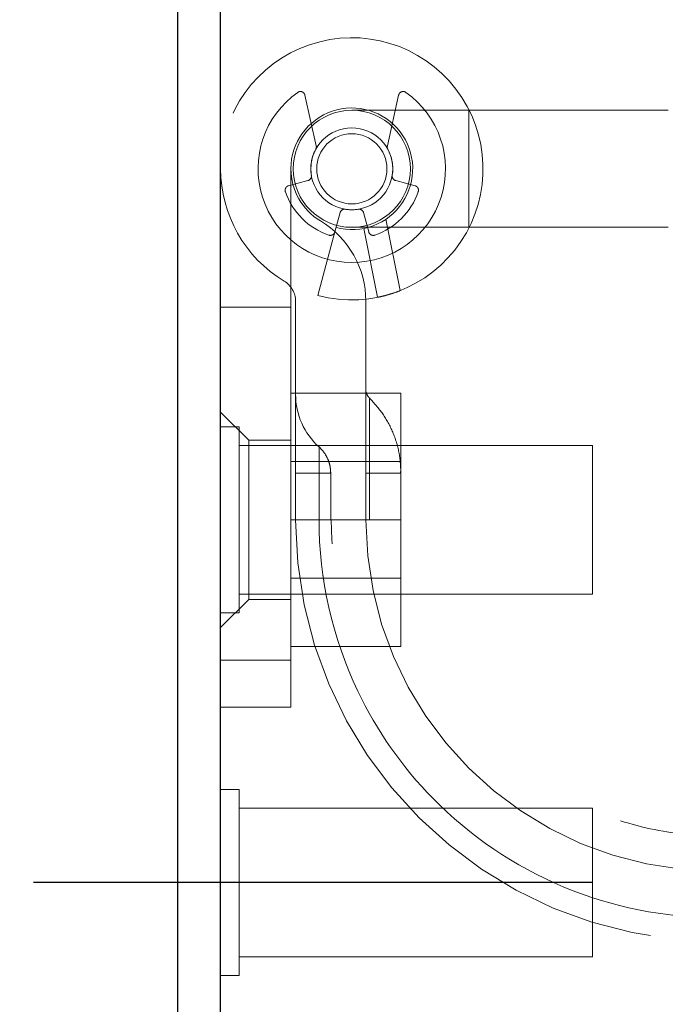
# Model space of a CAD drawing. Header units: inches. Extents: x 0.2 to 10.8, y 0.2 to 8.2.
# Tile 6 of 84: x 3.113 to 3.221, y 2.005 to 2.17. Entities that reach past the tile are written whole.
import ezdxf

# ---------------------------------------------------------------- set-up
doc = ezdxf.new("R2010")
doc.units = ezdxf.units.IN
doc.header["$MEASUREMENT"] = 0
doc.linetypes.add('CENTERX2', pattern=[0.7999999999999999, 0.5, -0.1, 0.1, -0.1])
doc.linetypes.add('HIDDEN', pattern=[0.07500000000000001, 0.05, -0.025])
doc.layers.add('CENTER', color=40, linetype='CENTERX2')
doc.layers.add('DIMENSIONS', color=140, linetype='Continuous')
doc.styles.add('SLDTEXTSTYLE0', font='TXT', dxfattribs={"width": 0.7})
doc.dimstyles.new('SLDDIMSTYLE1', dxfattribs={"dimtxt": 0.0849609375, "dimasz": 0.13, "dimexe": 0, "dimexo": 0.0625, "dimgap": 0.021240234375, "dimtad": 0, "dimtih": 1, "dimtoh": 1, "dimlfac": 10, "dimrnd": 1e-09, "dimzin": 12, "dimdsep": 46, "dimtxsty": 'SLDTEXTSTYLE0', "dimsah": 1, "dimcen": 0.09, "dimadec": 0, "dimazin": 3, "dimtfac": 1, "dimtmove": 0, "dimatfit": 0, "dimfxl": 0, "dimfrac": 2, "dimtolj": 1, "dimtzin": 12, "dimarcsym": 0})

# ---------------------------------------------------------------- blocks, each defined once
blk = doc.blocks.new('_D_22')
at = {"layer": 'DIMENSIONS'}
for p, q in [((2.950961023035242, 2.207298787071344), (2.950961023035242, 2.457298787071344)), ((3.123128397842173, 2.207298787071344), (2.825961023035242, 2.207298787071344)), ((3.065184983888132, 2.025098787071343), (2.825961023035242, 2.025098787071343)), ((2.950961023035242, 1.790012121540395), (2.950961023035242, 2.025098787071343)), ((2.41571024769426, 1.790012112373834), (2.387180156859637, 1.790012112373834)), ((2.387180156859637, 1.790012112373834), (2.387180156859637, 1.65498124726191)), ((2.668179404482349, 1.790012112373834), (2.696709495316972, 1.790012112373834)), ((2.696709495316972, 1.790012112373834), (2.696709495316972, 1.65498124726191)), ((2.821341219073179, 1.790012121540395), (2.950961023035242, 1.790012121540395)), ((2.387180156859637, 1.65498124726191), (2.41571024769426, 1.65498124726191)), ((2.696709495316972, 1.65498124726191), (2.668179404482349, 1.65498124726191))]:
    blk.add_line(p, q, dxfattribs=at)
for points in [[(2.950961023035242, 2.207298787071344), (2.970961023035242, 2.337298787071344), (2.930961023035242, 2.337298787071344)], [(2.950961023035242, 2.025098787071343), (2.930961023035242, 1.895098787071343), (2.970961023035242, 1.895098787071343)]]:
    blk.add_solid(points, dxfattribs=at)
at = {"layer": 'DIMENSIONS', "char_height": 0.08333333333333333, "attachment_point": 1, "style": 'SLDTEXTSTYLE0'}
for s, insert in [('1.82', (2.41571025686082, 1.916454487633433)), ('46.3', (2.41571024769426, 1.762403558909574))]:
    blk.add_mtext(s, dxfattribs=dict(at, insert=insert))

msp = doc.modelspace()

# ---------------------------------------------------------------- linework, layer by layer
at = {"color": 7, "linetype": 'Continuous', "lineweight": 25}
for p, q in [((3.139437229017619, 1.418098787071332), (3.139437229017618, 2.173607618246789)), ((3.146637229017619, 1.414498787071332), (3.146637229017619, 2.173611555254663))]:
    msp.add_line(p, q, dxfattribs=at)
at = {"color": 7, "linetype": 'HIDDEN', "lineweight": 18}
for p, q in [((3.162712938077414, 2.148999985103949), (3.160816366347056, 2.157540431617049)), ((3.176552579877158, 2.157540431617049), (3.1746560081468, 2.148999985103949)), ((3.188369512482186, 2.154996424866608), (3.168684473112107, 2.154996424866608)), ((3.188369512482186, 2.135311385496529), (3.188369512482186, 2.154996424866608)), ((3.188369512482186, 2.135311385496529), (3.188369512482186, 2.154996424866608)), ((3.22183407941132, 2.154996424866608), (3.188369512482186, 2.154996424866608)), ((3.158448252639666, 2.145153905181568), (3.158448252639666, 2.062476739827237)), ((3.158063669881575, 2.142308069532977), (3.16130800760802, 2.143177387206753)), ((3.176060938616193, 2.143177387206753), (3.179305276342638, 2.142308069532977)), ((3.166707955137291, 2.137777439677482), (3.165838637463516, 2.134533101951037)), ((3.171530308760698, 2.134533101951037), (3.170660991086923, 2.137777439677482)), ((3.174400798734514, 2.136662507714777), (3.176805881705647, 2.124656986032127)), ((3.176805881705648, 2.124656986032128), (3.174400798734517, 2.136662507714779)), ((3.174400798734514, 2.136662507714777), (3.176805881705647, 2.124656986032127)), ((3.176805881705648, 2.124656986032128), (3.174400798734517, 2.136662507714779)), ((3.168684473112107, 2.135311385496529), (3.188369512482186, 2.135311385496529)), ((3.170695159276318, 2.135117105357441), (3.173015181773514, 2.123536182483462)), ((3.188369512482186, 2.135311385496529), (3.22183407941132, 2.135311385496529)), ((3.165838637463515, 2.134533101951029), (3.16297822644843, 2.123857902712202)), ((3.158448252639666, 2.121889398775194), (3.146637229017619, 2.121889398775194)), ((3.15923565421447, 2.122882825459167), (3.15923565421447, 2.086098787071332)), ((3.171046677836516, 2.086098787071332), (3.171046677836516, 2.122882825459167)), ((3.158448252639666, 2.107398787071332), (3.176948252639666, 2.107398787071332)), ((3.176948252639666, 2.086098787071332), (3.176948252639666, 2.107398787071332)), ((3.151361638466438, 2.099484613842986), (3.146637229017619, 2.104209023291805)), ((3.149762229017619, 2.101723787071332), (3.146637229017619, 2.101723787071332)), ((3.149762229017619, 2.086098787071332), (3.149762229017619, 2.101723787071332)), ((3.209137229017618, 2.098598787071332), (3.149762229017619, 2.098598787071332)), ((3.151361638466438, 2.099484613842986), (3.151361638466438, 2.072712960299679)), ((3.158448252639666, 2.099484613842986), (3.151361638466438, 2.099484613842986)), ((3.209137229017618, 2.086098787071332), (3.209137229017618, 2.098598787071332)), ((3.176948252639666, 2.095893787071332), (3.158448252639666, 2.095893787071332)), ((3.15923565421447, 2.093972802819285), (3.163179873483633, 2.093972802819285)), ((3.15923565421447, 2.09397280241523), (3.16317987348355, 2.093972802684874)), ((3.15923565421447, 2.093972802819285), (3.163179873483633, 2.093972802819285)), ((3.15923565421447, 2.09397280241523), (3.16317987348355, 2.093972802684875)), ((3.15923565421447, 2.093972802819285), (3.163179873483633, 2.093972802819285)), ((3.15923565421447, 2.093972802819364), (3.159235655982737, 2.086098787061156)), ((3.15923565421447, 2.09397280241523), (3.16317987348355, 2.093972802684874)), ((3.159235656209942, 2.086098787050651), (3.15923565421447, 2.09397280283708)), ((3.15923565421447, 2.093972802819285), (3.163179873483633, 2.093972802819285)), ((3.15923565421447, 2.09397280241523), (3.16317987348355, 2.093972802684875)), ((3.163179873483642, 2.093972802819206), (3.163179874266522, 2.086098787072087)), ((3.163179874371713, 2.086098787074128), (3.163179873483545, 2.093972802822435)), ((3.163179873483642, 2.093972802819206), (3.163179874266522, 2.086098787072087)), ((3.163179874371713, 2.086098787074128), (3.163179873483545, 2.093972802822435)), ((3.163179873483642, 2.093972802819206), (3.163179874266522, 2.086098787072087)), ((3.163179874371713, 2.086098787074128), (3.163179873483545, 2.093972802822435)), ((3.163179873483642, 2.093972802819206), (3.163179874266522, 2.086098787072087)), ((3.163179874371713, 2.086098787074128), (3.163179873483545, 2.093972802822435)), ((3.165141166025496, 2.086098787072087), (3.165141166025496, 2.093972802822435)), ((3.171046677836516, 2.093972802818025), (3.171636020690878, 2.093972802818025)), ((3.171046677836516, 2.093972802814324), (3.171636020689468, 2.093972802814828)), ((3.171046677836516, 2.093972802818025), (3.171636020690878, 2.093972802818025)), ((3.171046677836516, 2.093972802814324), (3.171636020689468, 2.093972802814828)), ((3.171046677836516, 2.093972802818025), (3.171636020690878, 2.093972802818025)), ((3.171046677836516, 2.093972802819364), (3.17104668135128, 2.086098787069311)), ((3.171046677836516, 2.093972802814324), (3.171636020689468, 2.093972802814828)), ((3.171046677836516, 2.093972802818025), (3.171636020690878, 2.093972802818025)), ((3.171046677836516, 2.093972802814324), (3.171636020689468, 2.093972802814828)), ((3.171636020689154, 2.093972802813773), (3.171636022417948, 2.086098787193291)), ((3.171636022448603, 2.086098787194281), (3.17163602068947, 2.093972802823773)), ((3.171636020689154, 2.093972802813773), (3.171636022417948, 2.086098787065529)), ((3.171636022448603, 2.086098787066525), (3.17163602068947, 2.093972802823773)), ((3.171636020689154, 2.093972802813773), (3.171636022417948, 2.086098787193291)), ((3.171636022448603, 2.086098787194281), (3.17163602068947, 2.093972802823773)), ((3.171636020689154, 2.093972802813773), (3.171636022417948, 2.086098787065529)), ((3.171636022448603, 2.086098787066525), (3.17163602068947, 2.093972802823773)), ((3.176946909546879, 2.086098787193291), (3.176946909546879, 2.093972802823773)), ((3.149762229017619, 2.070473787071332), (3.149762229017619, 2.086098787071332)), ((3.158448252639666, 2.086098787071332), (3.176948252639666, 2.086098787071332)), ((3.176948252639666, 2.064798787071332), (3.176948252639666, 2.086098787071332)), ((3.209137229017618, 2.073598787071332), (3.209137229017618, 2.086098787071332)), ((3.158448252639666, 2.076303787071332), (3.176948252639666, 2.076303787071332)), ((3.146637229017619, 2.06798855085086), (3.151361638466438, 2.072712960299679)), ((3.149762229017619, 2.073598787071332), (3.209137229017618, 2.073598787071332)), ((3.151361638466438, 2.072712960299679), (3.158448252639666, 2.072712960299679)), ((3.146637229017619, 2.070473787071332), (3.149762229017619, 2.070473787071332)), ((3.158448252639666, 2.064798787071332), (3.176948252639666, 2.064798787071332)), ((3.158448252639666, 2.062476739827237), (3.146637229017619, 2.062476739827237)), ((3.146637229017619, 2.062476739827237), (3.158448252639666, 2.062476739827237)), ((3.158448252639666, 2.062476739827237), (3.146637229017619, 2.062476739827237)), ((3.146637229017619, 2.062476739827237), (3.158448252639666, 2.062476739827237)), ((3.158448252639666, 2.062476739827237), (3.158448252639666, 2.054602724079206)), ((3.158448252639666, 2.054602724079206), (3.146637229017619, 2.054602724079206)), ((3.149762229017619, 2.040723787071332), (3.146637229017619, 2.040723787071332)), ((3.149762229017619, 2.025098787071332), (3.149762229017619, 2.040723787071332)), ((3.209137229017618, 2.037598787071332), (3.149762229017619, 2.037598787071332)), ((3.209137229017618, 2.025098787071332), (3.209137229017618, 2.037598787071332)), ((3.149762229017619, 2.009473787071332), (3.149762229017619, 2.025098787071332)), ((3.209137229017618, 2.012598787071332), (3.209137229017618, 2.025098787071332)), ((3.149762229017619, 2.012598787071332), (3.209137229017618, 2.012598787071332)), ((3.146637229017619, 2.009473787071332), (3.149762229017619, 2.009473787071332))]:
    msp.add_line(p, q, dxfattribs=at)
for radius in [0.009842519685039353, 0.006889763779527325, 0.005905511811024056]:
    msp.add_circle((3.168684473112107, 2.145153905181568), radius, dxfattribs=at)
for centre, radius, start, end in [((3.168684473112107, 2.145153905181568), 0.02204724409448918, 255.0000000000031, 180), ((3.160047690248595, 2.157369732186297), 0.000787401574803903, 12.52046276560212, 125.2609148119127), ((3.177321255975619, 2.157369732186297), 0.0007874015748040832, 54.73908518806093, 167.4795372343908), ((3.168684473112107, 2.145153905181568), 0.0157480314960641, 125.2609148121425, 54.73908518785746), ((3.168684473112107, 2.145153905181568), 0.01023622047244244, 255.0000000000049, 180), ((3.168684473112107, 2.145153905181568), 0.006889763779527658, 151.3967362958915, 189.1131578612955), ((3.161944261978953, 2.148829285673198), 0.0007874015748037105, 331.3967362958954, 12.52046276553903), ((3.17542468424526, 2.148829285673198), 0.0007874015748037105, 167.479537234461, 208.6032637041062), ((3.168684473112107, 2.145153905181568), 0.006889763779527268, 350.8868421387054, 28.6032637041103), ((3.168684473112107, 2.145153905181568), 0.02204724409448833, 180, 238.9924169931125), ((3.168684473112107, 2.145153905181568), 0.0102362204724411, 180.0000000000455, 238.9924169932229), ((3.161104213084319, 2.143937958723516), 0.0007874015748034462, 284.9999999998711, 9.113157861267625), ((3.176264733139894, 2.143937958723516), 0.0007874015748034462, 170.8868421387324, 255.0000000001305), ((3.158267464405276, 2.141547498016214), 0.000787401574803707, 104.9999999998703, 199.0960437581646), ((3.179101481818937, 2.141547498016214), 0.000787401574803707, 340.903956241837, 75.0000000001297), ((3.168684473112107, 2.145153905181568), 0.0118110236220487, 199.0960437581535, 250.9039562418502), ((3.168684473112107, 2.145153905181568), 0.01181102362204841, 289.0960437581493, 340.9039562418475), ((3.167468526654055, 2.137573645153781), 0.0007874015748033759, 80.88684213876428, 165.0000000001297), ((3.168684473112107, 2.145153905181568), 0.0068897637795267, 260.8868421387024, 279.1131578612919), ((3.16990041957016, 2.137573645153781), 0.000787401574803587, 14.99999999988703, 99.11315786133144), ((3.155298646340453, 2.122882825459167), 0.01574803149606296, 0, 58.99241699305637), ((3.165078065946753, 2.134736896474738), 0.0007874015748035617, 250.9039562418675, 345.0000000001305), ((3.172290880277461, 2.134736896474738), 0.0007874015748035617, 194.9999999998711, 289.0960437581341), ((3.155298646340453, 2.122882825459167), 0.003937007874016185, 0, 58.9924169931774), ((3.171046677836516, 2.107177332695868), 0.01181102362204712, 180, 228.2366022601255), ((3.173015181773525, 2.108030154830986), 0.001968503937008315, 180, 225.5237275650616), ((3.230101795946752, 2.086098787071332), 0.07086614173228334, 180, 0), ((3.230101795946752, 2.086098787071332), 0.05905511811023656, 180, 0)]:
    msp.add_arc(centre, radius, start, end, dxfattribs=at)
for points, knots in [([(3.176805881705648, 2.124656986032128), (3.176321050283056, 2.124464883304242), (3.175837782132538, 2.124293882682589), (3.174925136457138, 2.124002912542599), (3.174501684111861, 2.123884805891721), (3.173793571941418, 2.12370369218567), (3.173505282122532, 2.123639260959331), (3.173118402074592, 2.123556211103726), (3.173015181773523, 2.12353618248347), (3.173015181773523, 2.12353618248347)], [0, 0, 0, 0, 0.25, 0.25, 0.5, 0.5, 0.75, 0.75, 1, 1, 1, 1]), ([(3.17163602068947, 2.09397280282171), (3.17163602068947, 2.097298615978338), (3.17163602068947, 2.102215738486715), (3.17163602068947, 2.105966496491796), (3.17163602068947, 2.106955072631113), (3.17163602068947, 2.10596649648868), (3.17163602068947, 2.102215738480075), (3.17163602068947, 2.097298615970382), (3.17163602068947, 2.093972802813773)], [6.283185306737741, 6.283185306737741, 6.283185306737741, 6.283185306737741, 7.068583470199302, 7.461282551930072, 7.853981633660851, 8.24668071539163, 8.63937979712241, 9.42477796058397, 9.42477796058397, 9.42477796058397, 9.42477796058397]), ([(3.17163602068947, 2.09397280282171), (3.17163602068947, 2.097298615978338), (3.17163602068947, 2.102215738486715), (3.17163602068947, 2.105966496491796), (3.17163602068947, 2.106955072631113), (3.17163602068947, 2.10596649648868), (3.17163602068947, 2.102215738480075), (3.17163602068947, 2.097298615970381), (3.17163602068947, 2.093972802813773)], [6.283185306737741, 6.283185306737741, 6.283185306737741, 6.283185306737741, 7.068583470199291, 7.46128255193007, 7.85398163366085, 8.24668071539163, 8.6393797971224, 9.42477796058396, 9.42477796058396, 9.42477796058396, 9.42477796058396]), ([(3.17163602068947, 2.09397280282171), (3.17163602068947, 2.097298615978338), (3.17163602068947, 2.102215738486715), (3.17163602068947, 2.105966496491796), (3.17163602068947, 2.106955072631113), (3.17163602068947, 2.10596649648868), (3.17163602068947, 2.102215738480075), (3.17163602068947, 2.097298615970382), (3.17163602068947, 2.093972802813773)], [6.283185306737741, 6.283185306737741, 6.283185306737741, 6.283185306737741, 7.068583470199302, 7.461282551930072, 7.853981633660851, 8.24668071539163, 8.63937979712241, 9.42477796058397, 9.42477796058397, 9.42477796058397, 9.42477796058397]), ([(3.17163602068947, 2.09397280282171), (3.17163602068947, 2.097298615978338), (3.17163602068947, 2.102215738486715), (3.17163602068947, 2.105966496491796), (3.17163602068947, 2.106955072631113), (3.17163602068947, 2.10596649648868), (3.17163602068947, 2.102215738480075), (3.17163602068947, 2.097298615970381), (3.17163602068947, 2.093972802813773)], [6.283185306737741, 6.283185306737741, 6.283185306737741, 6.283185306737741, 7.068583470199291, 7.46128255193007, 7.85398163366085, 8.24668071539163, 8.6393797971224, 9.42477796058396, 9.42477796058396, 9.42477796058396, 9.42477796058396]), ([(3.176946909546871, 2.093972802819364), (3.176880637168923, 2.095147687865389), (3.176748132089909, 2.097496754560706), (3.175662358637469, 2.100873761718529), (3.174008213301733, 2.104011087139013), (3.172426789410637, 2.105754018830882), (3.17163602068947, 2.106625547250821)], [0, 0, 0, 0, 0.2500292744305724, 0.4999088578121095, 0.7499364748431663, 1, 1, 1, 1]), ([(3.163179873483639, 2.093972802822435), (3.163179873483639, 2.094548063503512), (3.163179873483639, 2.095123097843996), (3.163179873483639, 2.096186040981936), (3.163179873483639, 2.096673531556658), (3.163179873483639, 2.097487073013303), (3.163179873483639, 2.097812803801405), (3.163179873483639, 2.098253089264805), (3.163179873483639, 2.098367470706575), (3.163179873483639, 2.098367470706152), (3.163179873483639, 2.09825308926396), (3.163179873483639, 2.097812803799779), (3.163179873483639, 2.097487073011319), (3.163179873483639, 2.096673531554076), (3.163179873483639, 2.096186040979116), (3.163179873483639, 2.095123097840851), (3.163179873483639, 2.094548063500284), (3.163179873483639, 2.093972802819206)], [0, 0, 0, 0, 0.125, 0.125, 0.25, 0.25, 0.375, 0.375, 0.5, 0.5, 0.625, 0.625, 0.75, 0.75, 0.875, 0.875, 1, 1, 1, 1]), ([(3.163179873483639, 2.093972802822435), (3.163179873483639, 2.094548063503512), (3.163179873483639, 2.095123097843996), (3.163179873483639, 2.096186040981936), (3.163179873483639, 2.096673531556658), (3.163179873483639, 2.097487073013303), (3.163179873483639, 2.097812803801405), (3.163179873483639, 2.098253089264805), (3.163179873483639, 2.098367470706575), (3.163179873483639, 2.098367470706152), (3.163179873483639, 2.09825308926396), (3.163179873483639, 2.097812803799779), (3.163179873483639, 2.097487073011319), (3.163179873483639, 2.096673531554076), (3.163179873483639, 2.096186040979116), (3.163179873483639, 2.095123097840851), (3.163179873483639, 2.094548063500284), (3.163179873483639, 2.093972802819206)], [0, 0, 0, 0, 0.125, 0.125, 0.25, 0.25, 0.375, 0.375, 0.5, 0.5, 0.625, 0.625, 0.75, 0.75, 0.875, 0.875, 1, 1, 1, 1]), ([(3.163179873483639, 2.093972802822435), (3.163179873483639, 2.094548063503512), (3.163179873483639, 2.095123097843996), (3.163179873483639, 2.096186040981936), (3.163179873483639, 2.096673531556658), (3.163179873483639, 2.097487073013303), (3.163179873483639, 2.097812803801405), (3.163179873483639, 2.098253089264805), (3.163179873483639, 2.098367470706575), (3.163179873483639, 2.098367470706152), (3.163179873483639, 2.09825308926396), (3.163179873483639, 2.097812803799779), (3.163179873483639, 2.097487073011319), (3.163179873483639, 2.096673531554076), (3.163179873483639, 2.096186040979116), (3.163179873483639, 2.095123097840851), (3.163179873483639, 2.094548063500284), (3.163179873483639, 2.093972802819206)], [0, 0, 0, 0, 0.125, 0.125, 0.25, 0.25, 0.375, 0.375, 0.5, 0.5, 0.625, 0.625, 0.75, 0.75, 0.875, 0.875, 1, 1, 1, 1]), ([(3.163179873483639, 2.093972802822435), (3.163179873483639, 2.094548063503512), (3.163179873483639, 2.095123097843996), (3.163179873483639, 2.096186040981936), (3.163179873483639, 2.096673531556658), (3.163179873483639, 2.097487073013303), (3.163179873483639, 2.097812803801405), (3.163179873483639, 2.098253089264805), (3.163179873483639, 2.098367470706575), (3.163179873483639, 2.098367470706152), (3.163179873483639, 2.09825308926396), (3.163179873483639, 2.097812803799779), (3.163179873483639, 2.097487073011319), (3.163179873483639, 2.096673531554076), (3.163179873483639, 2.096186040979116), (3.163179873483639, 2.095123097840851), (3.163179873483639, 2.094548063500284), (3.163179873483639, 2.093972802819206)], [0, 0, 0, 0, 0.125, 0.125, 0.25, 0.25, 0.375, 0.375, 0.5, 0.5, 0.625, 0.625, 0.75, 0.75, 0.875, 0.875, 1, 1, 1, 1]), ([(3.165141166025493, 2.093972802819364), (3.165114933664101, 2.094385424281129), (3.165062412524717, 2.095211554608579), (3.164655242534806, 2.096391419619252), (3.164050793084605, 2.097483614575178), (3.163469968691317, 2.098073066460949), (3.163179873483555, 2.098367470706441)], [0, 0, 0, 0, 0.2497858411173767, 0.5001088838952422, 0.7503272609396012, 1, 1, 1, 1]), ([(3.17163602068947, 2.093972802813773), (3.172427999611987, 2.093972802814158), (3.174011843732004, 2.093972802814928), (3.175647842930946, 2.093972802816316), (3.176609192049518, 2.093972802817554), (3.176731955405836, 2.093972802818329), (3.176772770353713, 2.093972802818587)], [0, 0, 0, 0, 0.2859748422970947, 0.571908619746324, 0.8576731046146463, 1, 1, 1, 1]), ([(3.176772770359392, 2.093972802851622), (3.176731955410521, 2.093972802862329), (3.176609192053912, 2.093972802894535), (3.17564784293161, 2.093972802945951), (3.174011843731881, 2.093972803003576), (3.172427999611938, 2.093972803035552), (3.17163602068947, 2.09397280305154)], [0, 0, 0, 0, 0.1423268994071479, 0.4280913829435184, 0.7140251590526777, 1, 1, 1, 1]), ([(3.17163602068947, 2.093972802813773), (3.172427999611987, 2.093972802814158), (3.174011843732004, 2.093972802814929), (3.175647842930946, 2.093972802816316), (3.176609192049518, 2.093972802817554), (3.176731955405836, 2.093972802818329), (3.176772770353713, 2.093972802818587)], [0, 0, 0, 0, 0.2859748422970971, 0.571908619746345, 0.8576731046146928, 1, 1, 1, 1]), ([(3.176772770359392, 2.093972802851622), (3.176731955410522, 2.093972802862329), (3.176609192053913, 2.093972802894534), (3.17564784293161, 2.093972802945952), (3.174011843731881, 2.093972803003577), (3.172427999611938, 2.093972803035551), (3.17163602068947, 2.09397280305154)], [0, 0, 0, 0, 0.1423268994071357, 0.42809138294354, 0.714025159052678, 1, 1, 1, 1]), ([(3.17163602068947, 2.093972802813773), (3.172427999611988, 2.093972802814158), (3.174011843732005, 2.093972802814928), (3.175647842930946, 2.093972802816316), (3.176609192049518, 2.093972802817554), (3.176731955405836, 2.093972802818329), (3.176772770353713, 2.093972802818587)], [0, 0, 0, 0, 0.2859748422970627, 0.5719086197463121, 0.8576731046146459, 1, 1, 1, 1]), ([(3.176772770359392, 2.093972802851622), (3.176731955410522, 2.093972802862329), (3.176609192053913, 2.093972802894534), (3.17564784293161, 2.093972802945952), (3.174011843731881, 2.093972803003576), (3.172427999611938, 2.093972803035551), (3.17163602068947, 2.09397280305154)], [0, 0, 0, 0, 0.1423268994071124, 0.4280913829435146, 0.7140251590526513, 1, 1, 1, 1]), ([(3.176859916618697, 2.093972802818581), (3.176873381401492, 2.094071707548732), (3.176899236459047, 2.094261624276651), (3.17692675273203, 2.094339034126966), (3.176944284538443, 2.094255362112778), (3.176946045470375, 2.094065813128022), (3.176946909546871, 2.093972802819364)], [0, 0, 0, 0, 0.2770954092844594, 0.5320782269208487, 0.770394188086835, 1, 1, 1, 1]), ([(3.297024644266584, 2.086098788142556), (3.297036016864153, 2.076174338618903), (3.293101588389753, 2.058879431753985), (3.27788925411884, 2.0371321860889), (3.25669419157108, 2.022746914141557), (3.230101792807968, 2.01739321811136), (3.203509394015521, 2.022746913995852), (3.182314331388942, 2.037132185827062), (3.167101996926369, 2.058879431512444), (3.163167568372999, 2.07617433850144), (3.163178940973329, 2.086098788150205)], [4.712414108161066, 4.712414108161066, 4.712414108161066, 4.712414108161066, 5.15721612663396, 5.48839215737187, 5.88580339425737, 6.28321463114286, 6.68062586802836, 7.07803710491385, 7.40921313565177, 7.854015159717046, 7.854015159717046, 7.854015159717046, 7.854015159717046]), ([(3.297024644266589, 2.086098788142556), (3.297036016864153, 2.076174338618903), (3.293101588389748, 2.05887943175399), (3.277889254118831, 2.037132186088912), (3.256694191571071, 2.022746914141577), (3.230101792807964, 2.017393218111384), (3.203509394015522, 2.022746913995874), (3.182314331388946, 2.037132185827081), (3.167101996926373, 2.058879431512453), (3.163167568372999, 2.076174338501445), (3.163178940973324, 2.086098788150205)], [4.712414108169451, 4.712414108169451, 4.712414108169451, 4.712414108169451, 5.15721612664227, 5.4883921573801, 5.8858033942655, 6.2832146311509, 6.68062586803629, 7.07803710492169, 7.40921313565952, 7.854015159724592, 7.854015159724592, 7.854015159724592, 7.854015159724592]), ([(3.297024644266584, 2.086098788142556), (3.297036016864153, 2.076174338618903), (3.293101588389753, 2.058879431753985), (3.27788925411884, 2.0371321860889), (3.25669419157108, 2.022746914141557), (3.230101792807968, 2.01739321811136), (3.203509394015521, 2.022746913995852), (3.182314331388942, 2.037132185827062), (3.167101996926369, 2.058879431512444), (3.163167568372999, 2.07617433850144), (3.163178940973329, 2.086098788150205)], [4.712414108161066, 4.712414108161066, 4.712414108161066, 4.712414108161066, 5.15721612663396, 5.48839215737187, 5.88580339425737, 6.28321463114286, 6.68062586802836, 7.07803710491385, 7.40921313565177, 7.854015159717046, 7.854015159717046, 7.854015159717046, 7.854015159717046]), ([(3.297024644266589, 2.086098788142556), (3.297036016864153, 2.076174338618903), (3.293101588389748, 2.05887943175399), (3.277889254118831, 2.037132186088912), (3.256694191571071, 2.022746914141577), (3.230101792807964, 2.017393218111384), (3.203509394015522, 2.022746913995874), (3.182314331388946, 2.037132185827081), (3.167101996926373, 2.058879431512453), (3.163167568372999, 2.076174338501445), (3.163178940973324, 2.086098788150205)], [4.712414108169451, 4.712414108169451, 4.712414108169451, 4.712414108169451, 5.15721612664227, 5.4883921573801, 5.8858033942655, 6.2832146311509, 6.68062586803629, 7.07803710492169, 7.40921313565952, 7.854015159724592, 7.854015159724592, 7.854015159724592, 7.854015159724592]), ([(3.16317894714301, 2.086098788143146), (3.163167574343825, 2.076174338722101), (3.167102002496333, 2.058879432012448), (3.182314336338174, 2.03713218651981), (3.203509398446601, 2.022746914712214), (3.230101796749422, 2.017393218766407), (3.256694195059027, 2.022746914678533), (3.277889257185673, 2.037132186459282), (3.29310159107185, 2.058879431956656), (3.297036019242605, 2.076174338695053), (3.297024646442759, 2.086098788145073)], [4.71236405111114, 4.71236405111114, 4.71236405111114, 4.71236405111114, 5.157166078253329, 5.4883421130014, 5.88575335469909, 6.28316459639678, 6.680575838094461, 7.07798707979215, 7.409163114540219, 7.853965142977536, 7.853965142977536, 7.853965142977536, 7.853965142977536]), ([(3.163178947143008, 2.086098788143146), (3.163167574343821, 2.076174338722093), (3.167102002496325, 2.058879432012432), (3.182314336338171, 2.037132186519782), (3.203509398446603, 2.022746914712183), (3.230101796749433, 2.017393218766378), (3.256694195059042, 2.022746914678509), (3.277889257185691, 2.03713218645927), (3.293101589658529, 2.05887942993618), (3.297036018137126, 2.076174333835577), (3.297024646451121, 2.086098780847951)], [4.712364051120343, 4.712364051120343, 4.712364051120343, 4.712364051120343, 5.15716607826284, 5.488342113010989, 5.885753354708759, 6.28316459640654, 6.68057583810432, 7.077987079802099, 7.40916311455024, 7.853965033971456, 7.853965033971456, 7.853965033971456, 7.853965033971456]), ([(3.16317894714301, 2.086098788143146), (3.163167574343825, 2.076174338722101), (3.167102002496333, 2.058879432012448), (3.182314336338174, 2.03713218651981), (3.203509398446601, 2.022746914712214), (3.230101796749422, 2.017393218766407), (3.256694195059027, 2.022746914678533), (3.277889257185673, 2.037132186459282), (3.29310159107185, 2.058879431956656), (3.297036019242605, 2.076174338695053), (3.297024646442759, 2.086098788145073)], [4.71236405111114, 4.71236405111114, 4.71236405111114, 4.71236405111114, 5.157166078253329, 5.4883421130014, 5.88575335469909, 6.28316459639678, 6.680575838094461, 7.07798707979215, 7.409163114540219, 7.853965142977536, 7.853965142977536, 7.853965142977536, 7.853965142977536]), ([(3.163178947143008, 2.086098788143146), (3.163167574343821, 2.076174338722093), (3.167102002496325, 2.058879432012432), (3.182314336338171, 2.037132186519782), (3.203509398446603, 2.022746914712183), (3.230101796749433, 2.017393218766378), (3.256694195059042, 2.022746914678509), (3.277889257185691, 2.03713218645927), (3.293101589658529, 2.05887942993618), (3.297036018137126, 2.076174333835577), (3.297024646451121, 2.086098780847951)], [4.712364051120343, 4.712364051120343, 4.712364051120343, 4.712364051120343, 5.15716607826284, 5.488342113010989, 5.885753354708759, 6.28316459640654, 6.68057583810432, 7.077987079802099, 7.40916311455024, 7.853965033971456, 7.853965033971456, 7.853965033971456, 7.853965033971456]), ([(3.294915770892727, 2.086115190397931), (3.294611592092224, 2.080881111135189), (3.29400925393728, 2.070516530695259), (3.288454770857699, 2.056415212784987), (3.280835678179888, 2.044813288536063), (3.272082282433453, 2.036084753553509), (3.263220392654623, 2.029922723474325), (3.254912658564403, 2.025861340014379), (3.247365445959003, 2.023336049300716), (3.239847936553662, 2.021725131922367), (3.231393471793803, 2.020928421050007), (3.221303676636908, 2.021433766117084), (3.209812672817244, 2.023961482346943), (3.197491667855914, 2.029323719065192), (3.185264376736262, 2.038201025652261), (3.17647767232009, 2.048677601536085), (3.170860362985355, 2.058907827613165), (3.167585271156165, 2.067692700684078), (3.16548325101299, 2.076867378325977), (3.165308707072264, 2.083115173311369), (3.165225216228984, 2.08610372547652)], [0, 0, 0, 0, 0.07677256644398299, 0.1520258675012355, 0.219793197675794, 0.2800518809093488, 0.3328037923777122, 0.3780288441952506, 0.4157324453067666, 0.4497021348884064, 0.4910227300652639, 0.5404033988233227, 0.5978448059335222, 0.6633181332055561, 0.7368401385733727, 0.8183840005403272, 0.8622633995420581, 0.908156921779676, 0.9560680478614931, 1, 1, 1, 1]), ([(3.283256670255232, 2.086098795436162), (3.283088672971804, 2.082898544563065), (3.282742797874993, 2.07630982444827), (3.279879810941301, 2.066584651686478), (3.275230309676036, 2.057370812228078), (3.26894870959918, 2.049361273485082), (3.261718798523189, 2.043037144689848), (3.25430679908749, 2.038542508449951), (3.247110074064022, 2.035562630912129), (3.239568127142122, 2.033592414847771), (3.230830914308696, 2.032659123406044), (3.220473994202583, 2.03342697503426), (3.209182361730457, 2.036713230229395), (3.198118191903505, 2.042977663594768), (3.1885939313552, 2.052020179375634), (3.181723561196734, 2.06295795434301), (3.177654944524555, 2.074555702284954), (3.177175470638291, 2.08237269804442), (3.17694692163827, 2.086098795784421)], [0, 0, 0, 0, 0.0575176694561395, 0.1184181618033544, 0.1808055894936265, 0.2423015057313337, 0.3003787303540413, 0.3527396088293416, 0.3975898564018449, 0.4401016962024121, 0.4926223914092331, 0.555004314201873, 0.6258121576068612, 0.7025063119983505, 0.781656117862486, 0.8595679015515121, 0.9330607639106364, 1, 1, 1, 1])]:
    msp.add_open_spline(points, degree=3, knots=knots, dxfattribs=at)
for points in [[(3.165141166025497, 2.093972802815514), (3.165141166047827, 2.093972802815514), (3.16440994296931, 2.093972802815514), (3.163179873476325, 2.093972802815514)], [(3.163179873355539, 2.093972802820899), (3.164409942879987, 2.093972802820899), (3.165141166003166, 2.093972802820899), (3.165141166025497, 2.093972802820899)], [(3.165141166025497, 2.093972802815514), (3.165141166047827, 2.093972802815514), (3.164409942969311, 2.093972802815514), (3.163179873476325, 2.093972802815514)], [(3.163179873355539, 2.093972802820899), (3.164409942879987, 2.093972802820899), (3.165141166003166, 2.093972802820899), (3.165141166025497, 2.093972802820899)], [(3.165141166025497, 2.093972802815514), (3.165141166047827, 2.093972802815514), (3.16440994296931, 2.093972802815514), (3.163179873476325, 2.093972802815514)], [(3.163179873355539, 2.093972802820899), (3.164409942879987, 2.093972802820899), (3.165141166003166, 2.093972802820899), (3.165141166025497, 2.093972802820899)], [(3.165141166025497, 2.093972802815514), (3.165141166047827, 2.093972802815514), (3.164409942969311, 2.093972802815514), (3.163179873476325, 2.093972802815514)], [(3.163179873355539, 2.093972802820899), (3.164409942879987, 2.093972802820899), (3.165141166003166, 2.093972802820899), (3.165141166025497, 2.093972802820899)], [(3.17163602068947, 2.093972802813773), (3.173310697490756, 2.0939728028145), (3.176005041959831, 2.093972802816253), (3.176950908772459, 2.093972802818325), (3.176946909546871, 2.093972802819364)], [(3.176946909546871, 2.093972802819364), (3.176950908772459, 2.093972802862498), (3.176005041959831, 2.093972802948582), (3.173310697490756, 2.093972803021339), (3.17163602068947, 2.09397280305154)], [(3.176946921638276, 2.086098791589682), (3.176946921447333, 2.086098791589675), (3.174986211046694, 2.086098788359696), (3.171636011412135, 2.08609878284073)], [(3.176946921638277, 2.086098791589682), (3.176946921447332, 2.086098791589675), (3.174986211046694, 2.086098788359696), (3.171636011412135, 2.08609878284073)]]:
    msp.add_open_spline(points, degree=3, dxfattribs=at)
at = {"layer": 'CENTER'}
msp.add_line((3.209137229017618, 2.02509878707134), (3.11518498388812, 2.02509878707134), dxfattribs=at)

# ---------------------------------------------------------------- dimensions: what is measured, and where the dimension line sits
at = {"layer": 'DIMENSIONS'}
dim = msp.add_linear_dim(base=(2.950961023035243, 2.025098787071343), p1=(3.173128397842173, 2.207298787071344), p2=(3.115184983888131, 2.025098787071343), angle=90.0000000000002, dimstyle='SLDDIMSTYLE1', dxfattribs=at)
dim.commit()
dim.dimension.update_dxf_attribs({"geometry": '_D_22', "text_midpoint": (2.950961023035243, 1.790012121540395), "dimtype": 160})

doc.saveas('drawing.dxf')
